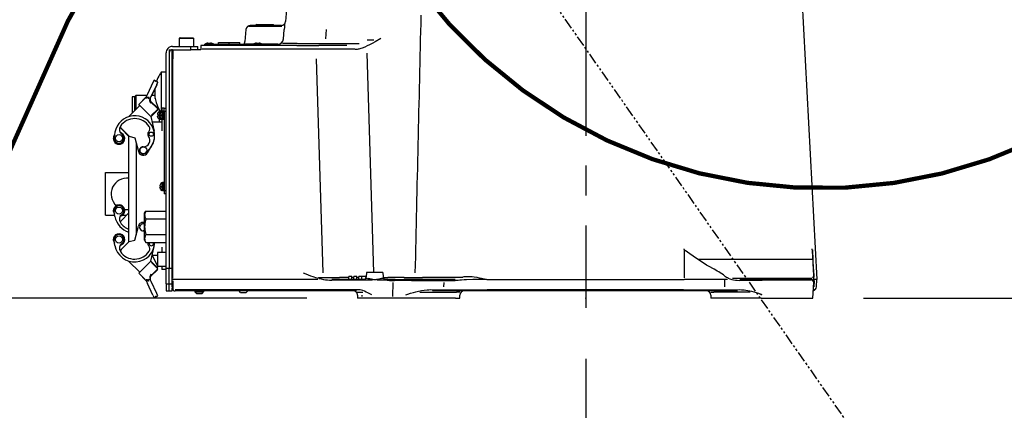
# Model space of a CAD drawing. Header units: millimetres. Extents: x -289 to 305, y -210 to 210.
# Tile 17 of 79: x -73 to -24, y -92 to -72. Entities that reach past the tile are written whole.
import ezdxf

# ---------------------------------------------------------------- set-up
doc = ezdxf.new("R2010")
doc.units = ezdxf.units.MM
doc.linetypes.add('CENTER', pattern=[12, 7.5, -1.5, 1.5, -1.5])
doc.linetypes.add('PHANTOM', pattern=[15, 7.5, -1.5, 1.5, -1.5, 1.5, -1.5])
doc.styles.get("Standard").update_dxf_attribs({"font": 'ROMANS', "bigfont": 'EXTFONT'})
doc.dimstyles.new('ISO-25', dxfattribs={"dimtxt": 2.5, "dimasz": 2.5, "dimexe": 1.25, "dimexo": 0.625, "dimtad": 1, "dimtxsty": 'Standard', "dimcen": 2.5, "dimadec": 0, "dimazin": 0, "dimtfac": 1, "dimtmove": 0, "dimatfit": 3, "dimfxl": 1, "dimarcsym": 0})

# ---------------------------------------------------------------- blocks, each defined once
blk = doc.blocks.new('DTL0019')
at = {"color": 0, "linetype": 'PHANTOM'}
blk.add_line((-210, 0), (-210, 1030), dxfattribs=at)
blk = doc.blocks.new('DTL0018')
at = {"color": 0, "linetype": 'Continuous', "const_width": 3}
for points in [[(1100.59, -1620.5, 1.732051), (-1706.19, 0, 1.732051)], [(-187.81, 13.13, 1.732051), (352.78, 298.97, 1.732051)], [(-192.03, 8.65, 0.862722), (1100.59, -1620.5, 0.862722)]]:
    blk.add_lwpolyline(points, format="xyb", dxfattribs=at)
at = {"color": 0, "linetype": 'PHANTOM'}
blk.add_arc((165, 0), 820, 300, 180, dxfattribs=at)
at = {"color": 0, "rotation": 34.99999999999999}
blk.add_blockref('DTL0019', (575, -710.14), dxfattribs=at)
blk = doc.blocks.new('DTL0020')
at = {"color": 3, "linetype": 'Continuous'}
for p, q in [((150.470291, 233), (161.999985, 13)), ((-207.797531, 225.174316), (-210.547806, 193.738525)), ((-238.239594, 188.261475), (-238.985245, 179.738525)), ((-225.033783, 190.248703), (-236.311554, 190.248703)), ((-225, 191), (-235.251007, 191)), ((-230.71872, 191.699997), (-231.584747, 191.199997)), ((-231.584747, 191.199997), (-219.221344, 191.199997)), ((-231.578507, 191), (-231.584747, 191.199997)), ((-230.71872, 191.699997), (-219.981354, 191.699997)), ((-213.290192, 191), (-225, 191)), ((-213.194946, 190.248703), (-225, 190.248703)), ((-219.981354, 191.699997), (-219.281281, 191.699997)), ((-219.281281, 191.699997), (-218.415253, 191.199997)), ((-219.221344, 191.199997), (-218.415253, 191.199997)), ((-218.421494, 191), (-218.415253, 191.199997)), ((-211.953308, 181.476669), (-211.408188, 188.173508)), ((-211.299545, 191.825027), (-211.480896, 191.825027)), ((-182.074051, 188.120727), (-182.541931, 181.575058)), ((-284.480377, 182.300003), (-285, 182)), ((-285, 182), (-275.612091, 182)), ((-285, 182), (-285, 176.300003)), ((-284.480377, 182.300003), (-276.068085, 182.300003)), ((-276.068085, 182.300003), (-275.519623, 182.300003)), ((-275.612091, 182), (-275, 182)), ((-275.519623, 182.300003), (-275, 182)), ((-275, 182), (-275, 176.300003)), ((-148.5784, 180.587845), (-153.303772, 180.587845)), ((-292, 174), (-290, 174)), ((-292, 174), (-292, 21)), ((-290, 7.947662), (-290, 174)), ((-289.700012, 176.300003), (-272, 176.300003)), ((-289.700012, 174), (-277, 174)), ((-289.449555, 174), (-289.449555, 167.511444)), ((-277, 174), (-277, 176.300003)), ((-270, 174), (-277, 174)), ((-272, 174), (-272, 176.300003)), ((-270, 177), (-270, 174)), ((-202.684494, 177), (-270, 177)), ((-202.684494, 174.290008), (-269, 174.290008)), ((-267.200012, 177.983063), (-261.191742, 177.983063)), ((-267.200012, 177.983063), (-267.200012, 177.800003)), ((-267.200012, 177.800003), (-226.800003, 177.800003)), ((-267, 177), (-267, 177.800003)), ((-264.899994, 178.645798), (-263.100006, 178.645798)), ((-261.191742, 177.983063), (-260.799988, 177.983063)), ((-260.799988, 177.983063), (-260.799988, 177.800003)), ((-257.5, 179), (-242.5, 179)), ((-257.5, 177.799972), (-257.5, 179)), ((-250, 177.799972), (-250, 179)), ((-242.5, 177.799942), (-242.5, 179)), ((-233.199997, 177.825027), (-238.98085, 177.825027)), ((-233.199997, 177.983063), (-227.191742, 177.983063)), ((-233.199997, 177.983063), (-233.199997, 177.800003)), ((-230.899994, 178.645798), (-229.100006, 178.645798)), ((-227.191742, 177.983063), (-226.800003, 177.983063)), ((-227, 177), (-227, 177.800003)), ((-226.800003, 177.983063), (-226.800003, 177.800003)), ((-225.033783, 177.825027), (-226.800003, 177.825027)), ((-215.92778, 177.825027), (-225, 177.825027)), ((-202.237534, 178.350479), (-212.588638, 178.350479)), ((-202.684494, 177), (-187.117401, 177)), ((-169.200562, 177), (-187.117401, 177)), ((-163.209427, 174.290008), (-181.126282, 174.290008)), ((-167.510575, 177), (-169.200562, 177)), ((-161.916779, 174.299805), (-163.210388, 174.290039)), ((-294.299988, 21), (-294.299988, 171.699997)), ((-289.449555, 14.001861), (-289.449555, 167.494553)), ((-184.144913, 17.700989), (-188.68071, 167.607071)), ((-148.692749, 17.999969), (-153.33905, 171.557815)), ((-302.684632, 152.758667), (-303.51886, 150.969665)), ((-299.965729, 151.490799), (-302.684632, 152.758667)), ((-298.799988, 156.47998), (-298.799988, 156.43985)), ((-297.424591, 137.048324), (-297.424591, 158.5)), ((-297.424591, 158.5), (-294.299988, 158.5)), ((-303.51886, 150.969665), (-307.344452, 142.765655)), ((-300.799927, 149.701813), (-304.625519, 141.497803)), ((-300.799927, 149.451813), (-304.625519, 141.247803)), ((-301.084015, 151.458832), (-301.990326, 151.881454)), ((-300.799927, 149.701813), (-299.965729, 151.490799)), ((-300.799927, 149.451813), (-299.965729, 151.240799)), ((-300.206024, 150.799423), (-300.273468, 150.830871)), ((-299.965729, 151.240799), (-300.061463, 151.285461)), ((-317.950012, 141), (-317.950012, 129.791122)), ((-316.450012, 141), (-317.950012, 141)), ((-316.450012, 141), (-315.450012, 142)), ((-316.450012, 141), (-316.450012, 131.291122)), ((-315.450012, 142), (-315.450012, 132.291122)), ((-307.701477, 142), (-315.450012, 142)), ((-308.178681, 140.976654), (-313.481995, 135.673355)), ((-308.848694, 139.942429), (-312.592774, 136.198364)), ((-307.344452, 142.765655), (-308.178681, 140.976654)), ((-307.966705, 139.774429), (-308.178681, 140.976654)), ((-308.178681, 140.976654), (-305.438049, 139.698685)), ((-307.195343, 140.233963), (-306.419251, 139.87207)), ((-307.025788, 141.08287), (-306.119476, 140.660248)), ((-305.456268, 138.558472), (-305.512879, 138.384231)), ((-305.489472, 139.472656), (-305.438049, 139.448685)), ((-305.329376, 139.988403), (-304.625519, 141.497803)), ((-305.329376, 139.738403), (-304.625519, 141.247803)), ((-305.308899, 140.032288), (-305.241486, 140.000839)), ((-302.195618, 142), (-304.274811, 142)), ((-301.916626, 139.699997), (-301.937348, 139.774536)), ((-312.774872, 134.966247), (-320.691101, 127.050018)), ((-313.481995, 135.673355), (-312.774872, 134.966247)), ((-313.357025, 135.548309), (-313.481995, 135.423355)), ((-313.481995, 135.423355), (-312.900025, 134.8414)), ((-313.174927, 135.366211), (-313.255676, 135.285446)), ((-312.774872, 134.966247), (-305.703797, 127.895187)), ((-300.400513, 131.784271), (-304.996704, 127.18808)), ((-300.400513, 131.534271), (-304.950562, 126.984192)), ((-300.400513, 133.198486), (-304.930969, 137.728958)), ((-300.582611, 133.016373), (-304.886933, 137.320709)), ((-300.582611, 131.966385), (-304.47171, 128.077286)), ((-298.899994, 130.749878), (-298.899994, 131.726379)), ((-298.799988, 131.520019), (-298.799988, 131.56015)), ((-297.424591, 131.000046), (-297.424591, 137.048324)), ((-295.500031, 133), (-297.299988, 133)), ((-297.299988, 133), (-297.299988, 130.750183)), ((-295.5, 133.000183), (-294.299988, 133.000183)), ((-295.5, 131.000183), (-295.5, 133.000183)), ((-305.703797, 127.895187), (-304.996704, 127.18808)), ((-304.996704, 127.18808), (-302.65567, 116.843048)), ((-300.378296, 128.631958), (-300.375214, 128.58963)), ((-300.337341, 128.925476), (-300.36084, 128.818039)), ((-300.31662, 127), (-300.337341, 127.074524)), ((-300.31662, 128.5), (-299.989563, 128.5)), ((-299.989563, 127.5), (-300.31662, 127.5)), ((-300.031098, 129.75), (-299.989563, 129.75)), ((-299.989563, 126.25), (-300.031098, 126.25)), ((-299.16507, 130.75), (-299.16507, 125.586639)), ((-298.5, 130.75), (-299.16507, 130.75)), ((-299.16507, 125.586639), (-299.16507, 125.25)), ((-298.5, 125.25), (-299.16507, 125.25)), ((-298.899994, 123.249878), (-298.899994, 125.249878)), ((-298.578308, 128.632141), (-298.575195, 128.589813)), ((-298.537354, 128.925659), (-298.560852, 128.818222)), ((-298.516632, 127.000183), (-298.537354, 127.074707)), ((-298.516632, 128.500183), (-298.189575, 128.500183)), ((-298.189575, 127.500183), (-298.516632, 127.500183)), ((-298.5, 130.949997), (-298.5, 129.053757)), ((-297.799988, 130.949997), (-298.5, 130.949997)), ((-298.5, 128.502548), (-298.5, 127.500183)), ((-298.5, 126.941376), (-298.5, 125.411133)), ((-298.5, 125.411133), (-298.5, 125.050003)), ((-297.799988, 125.050003), (-298.5, 125.050003)), ((-298.231079, 129.750183), (-298.189575, 129.750183)), ((-298.189575, 126.250183), (-298.231079, 126.250183)), ((-297.799988, 131), (-297.799988, 130.343262)), ((-297.299988, 131), (-297.799988, 131)), ((-297.799988, 125.657104), (-297.799988, 125.367248)), ((-297.799988, 125.367248), (-297.799988, 125)), ((-297.299988, 125), (-297.799988, 125)), ((-297.365051, 130.750183), (-297.365051, 125.586822)), ((-296.700012, 130.750183), (-297.365051, 130.750183)), ((-297.365051, 125.586822), (-297.365051, 125.250183)), ((-296.700012, 125.250183), (-297.365051, 125.250183)), ((-297.299988, 125.250152), (-297.299988, 117.25)), ((-296.700012, 130.95018), (-296.700012, 125.411316)), ((-296, 130.95018), (-296.700012, 130.95018)), ((-296.700012, 125.411316), (-296.700012, 125.050186)), ((-296, 125.050186), (-296.700012, 125.050186)), ((-296, 131.000183), (-296, 125.367432)), ((-295.5, 131.000183), (-296, 131.000183)), ((-296, 125.367432), (-296, 125.000183)), ((-295.5, 125.000183), (-296, 125.000183)), ((-295.5, 131.000183), (-295.5, 75.000183)), ((-295.5, 131.000183), (-294.299988, 131.000183)), ((-325.856354, 119.056351), (-320.199494, 113.399506)), ((-325.856354, 118.806351), (-320.300018, 113.250015)), ((-297.299988, 123.25), (-304.10553, 123.25)), ((-330.106568, 116.133423), (-330.719605, 112.580383)), ((-320.299988, 39.5), (-320.299988, 113.5)), ((-320.199494, 113.399506), (-316.295746, 112.353485)), ((-316.295746, 112.353485), (-313.680756, 102.594131)), ((-315.299988, 108.637268), (-315.299988, 44.362701)), ((-307.321686, 101.661606), (-304.397186, 106.39946)), ((-336.799988, 58), (-336.799988, 88)), ((-336.799988, 88), (-320.300049, 88)), ((-298.578308, 78.632141), (-298.575195, 78.589813)), ((-298.537354, 78.925659), (-298.560852, 78.818237)), ((-298.516632, 77.000183), (-298.537354, 77.074707)), ((-298.516632, 78.500183), (-298.189575, 78.500183)), ((-298.189575, 77.500183), (-298.516632, 77.500183)), ((-298.231079, 79.750183), (-298.189575, 79.750183)), ((-298.189575, 76.250183), (-298.231079, 76.250183)), ((-297.365051, 80.750183), (-297.365051, 75.586822)), ((-296.700012, 80.750183), (-297.365051, 80.750183)), ((-296.700012, 80.950165), (-296.700012, 75.411316)), ((-296, 80.950165), (-296.700012, 80.950165)), ((-296, 81.000183), (-296, 75.367432)), ((-295.5, 81.000183), (-296, 81.000183)), ((-297.365051, 75.586822), (-297.365051, 75.250183)), ((-296.700012, 75.250183), (-297.365051, 75.250183)), ((-296.700012, 75.411316), (-296.700012, 75.050201)), ((-296, 75.050201), (-296.700012, 75.050201)), ((-296, 75.367432), (-296, 75.000183)), ((-295.5, 75.000183), (-296, 75.000183)), ((-294.299988, 75.000183), (-295.5, 75.000183)), ((-295.5, 75.000183), (-295.5, 73.000183)), ((-294.299988, 73.000183), (-295.5, 73.000183)), ((-336.799988, 58), (-330.259064, 58)), ((-330.106568, 57.116577), (-330.719605, 60.669617)), ((-325.856354, 54.193634), (-320.300018, 59.749969)), ((-324.95932, 58), (-322.049988, 58)), ((-309.299988, 59.5), (-308.451508, 60.969665)), ((-309.299988, 58.227234), (-309.299988, 59.5)), ((-309.299988, 58.225128), (-309.299988, 58.227234)), ((-309.299988, 50), (-309.299988, 58.225128)), ((-308.451508, 60.969665), (-294.299988, 60.969665)), ((-308.451508, 55.484833), (-294.299988, 55.484833)), ((-316.295746, 40.646515), (-313.680756, 50.405853)), ((-309.299988, 50), (-309.299988, 49.998382)), ((-309.299988, 49.998382), (-309.299988, 49.993713)), ((-309.299988, 41.772766), (-309.299988, 49.993713)), ((-320.691101, 46.199982), (-320.300018, 45.808899)), ((-309.299988, 41.772766), (-309.299988, 41.77063)), ((-309.299988, 40.5), (-309.299988, 41.77063)), ((-308.451508, 44.515167), (-294.299988, 44.515167)), ((-330.106568, 36.866577), (-330.719605, 40.419617)), ((-325.856354, 33.943634), (-320.199494, 39.600494)), ((-320.199494, 39.600494), (-316.295746, 40.646515)), ((-309.299988, 40.5), (-308.451508, 39.030334)), ((-308.451508, 39.030334), (-294.299988, 39.030334)), ((-304.996704, 25.81192), (-302.65567, 36.156952)), ((-297.299988, 35.75), (-297.299988, 31.999969)), ((-300.299988, 29.75), (-304.10553, 29.75)), ((-300.799927, 23.548187), (-303.691864, 29.749939)), ((-300.299988, 31.75), (-300.299988, 27)), ((-300.262146, 30.962128), (-300.262146, 27.03537)), ((-294.299988, 32), (-300.049988, 32)), ((68.963379, 34.045044), (68.963379, 34.385742)), ((68.963379, 34.019806), (68.963379, 34.045044)), ((68.963379, 33.992493), (68.963379, 34.019806)), ((68.963379, 33.992493), (68.963379, 14.219208)), ((159.63414, 19.980804), (158.934128, 33.338043)), ((-320.691101, 25.949982), (-312.774872, 18.033752)), ((-312.774872, 18.033752), (-304.996704, 25.81192)), ((-304.996704, 25.81192), (-300.400513, 21.215729)), ((-304.47171, 24.922699), (-300.582611, 21.03363)), ((-301.010376, 21.8255), (-300.28479, 22.163849)), ((-300.300049, 22.476196), (-300.799927, 23.548187)), ((-300.632965, 21.448059), (-299.965729, 21.759186)), ((-300.378296, 25.631958), (-300.375214, 25.58963)), ((-300.337341, 25.925476), (-300.36084, 25.818054)), ((-300.31662, 24), (-300.337341, 24.074524)), ((-300.299988, 26.053589), (-300.31662, 26)), ((-300.31662, 25.5), (-300.299988, 25.5)), ((-300.299988, 24.5), (-300.31662, 24.5)), ((-300.299988, 23.946442), (-300.31662, 24)), ((-300.299988, 27), (-300.299988, 22.25)), ((-300.262146, 26.96463), (-300.262146, 23.037872)), ((-299.965729, 21.759186), (-300.078797, 22.001709)), ((-294.299988, 22), (-300.049988, 22)), ((-297.299988, 22), (-297.299988, 20)), ((-294.299988, 10), (-294.299988, 21)), ((-294.299988, 21), (-292, 21)), ((-292, 10), (-292, 21)), ((-292, 21), (-290, 21)), ((78.915359, 27.318054), (159.114853, 27.318054)), ((159.491043, 20.717926), (159.76091, 15.361359)), ((-312.774872, 18.033752), (-313.481995, 17.32663)), ((-308.178681, 12.023346), (-313.481995, 17.32663)), ((-308.848694, 13.057587), (-312.592774, 16.801636)), ((-305.512879, 14.615784), (-305.456268, 14.441528)), ((-300.400513, 19.801514), (-304.930969, 15.271057)), ((-300.582611, 19.983612), (-304.886933, 15.679291)), ((-294.299988, 20), (-297.299988, 20)), ((-166, 14.409393), (-172.563538, 14.409393)), ((-164, 15), (-166, 15)), ((-166, 13), (-166, 15)), ((-162.500015, 14.409393), (-164.000015, 14.409393)), ((-164, 13), (-164, 15)), ((-162.5, 13), (-162.5, 15)), ((-160.5, 15), (-162.5, 15)), ((-159.000015, 14.409393), (-160.500015, 14.409393)), ((-160.5, 13), (-160.5, 15)), ((-157, 15), (-159, 15)), ((-159, 13), (-159, 15)), ((-157, 13), (-157, 15)), ((-153.895188, 15), (-157, 15)), ((-153.737961, 18), (-153.900665, 14.895325)), ((-148, 18), (-153.737961, 18)), ((-142.262039, 18), (-148, 18)), ((-142.262039, 18), (-142.099335, 14.895325)), ((-142.010483, 14.401703), (-138.706131, 14.409546)), ((-127.260849, 14.409393), (-138.723267, 14.409393)), ((-86.233032, 14.409393), (-114.381806, 14.409393)), ((159.63414, 19.980774), (159.915146, 14.619385)), ((159.994858, 13.097748), (159.915146, 14.619385)), ((-308.178681, 12.023346), (-305.438049, 13.3013)), ((-307.966705, 13.225555), (-308.178681, 12.023346)), ((-308.178681, 12.023346), (-307.344452, 10.234344)), ((-303.51886, 2.030334), (-307.344452, 10.234344)), ((-307.195343, 12.766052), (-306.419251, 13.12793)), ((-307.025788, 11.917114), (-306.119476, 12.339752)), ((-304.625519, 11.502197), (-305.329376, 13.011597)), ((-300.799927, 3.298187), (-304.625519, 11.502197)), ((-294.299988, 10), (-294.299988, 5)), ((-294.299988, 10), (-292, 10)), ((-292, 5), (-292, 10)), ((-292, 10), (-290, 10)), ((-288, 13), (-290, 13)), ((-290, 7.947662), (-290, 7)), ((-290, 5), (-290, 6.998596)), ((-289.449555, 11.998138), (-289.449555, 7.871796)), ((-289.449555, 7.847992), (-289.449555, 6.56015)), ((-198.008988, 13), (-288, 13)), ((-188.446152, 13), (-198.008988, 13)), ((-154.200104, 13), (-178.034104, 13)), ((-149.633423, 12.411133), (-178.034104, 12.411133)), ((-153.150315, 13.58551), (-154.052185, 13.58551)), ((-139.182144, 12.411133), (-146.366577, 12.411133)), ((-141.947815, 13.58551), (-142.849686, 13.58551)), ((-139.182144, 13), (-141.799896, 13)), ((-133.533051, 13), (-139.182144, 13)), ((-135.341599, 10.883911), (-135.556229, 0.996918)), ((-133.533051, 13), (-127.597191, 13)), ((-132.481568, 12.411133), (-126.545716, 12.411133)), ((-91.484291, 13), (-127.597191, 13)), ((-99.384209, 7.804748), (-99.363968, 10.868774)), ((-69.450997, 13), (68.96463, 13)), ((69.01033, 12.999878), (68.985992, 13)), ((97.353027, 12.885315), (97.438797, 7.808655)), ((158.647751, 13.807403), (103.016922, 13.807403)), ((107.557968, 12.404449), (123.787857, 12.411041)), ((108.077286, 13), (124.771301, 13)), ((158.358017, 12.411133), (123.82138, 12.411133)), ((157.892441, 13), (124.771301, 13)), ((159.31871, 0), (159.889694, 10.895325)), ((159.999985, 13), (159.889694, 10.895325)), ((160.115463, 11.998749), (159.897629, 7.839996)), ((159.999985, 13), (159.994858, 13.097748)), ((159.999985, 13), (160.471206, 13)), ((161.999985, 13), (160.471206, 13)), ((161.729721, 7.842987), (161.999985, 13)), ((-303.51886, 2.030334), (-302.684632, 0.241333)), ((-302.684632, 0.241333), (-299.965729, 1.509186)), ((-301.990326, 1.118561), (-301.084015, 1.541168)), ((-299.965729, 1.509186), (-300.799927, 3.298187)), ((-294.299988, 5), (-292, 5)), ((-292, 5), (-290, 5)), ((-160.74733, 5.787598), (-288, 5.787598)), ((-160.74733, 5), (-288, 5)), ((-274, 4.999969), (-274, 4.299988)), ((-274, 4.299988), (-268.367249, 4.299988)), ((-273, 3.299988), (-274, 4.299988)), ((-273, 3.299988), (-269.244843, 3.299988)), ((-269.244843, 3.299988), (-269, 3.299988)), ((-269, 3.299988), (-268, 4.299988)), ((-268.367249, 4.299988), (-268, 4.299988)), ((-268, 4.999969), (-268, 4.299988)), ((-242, 4), (-243, 5)), ((-242, 4), (-238.244827, 4)), ((-238.244827, 4), (-238, 4)), ((-238, 4), (-237, 5)), ((-160, 2), (-160, 0)), ((-150, 0), (-160, 0)), ((-157.10643, 2.109161), (-157.10643, 0.998138)), ((-139.418671, 0), (-150, 0)), ((-132.357285, 0), (-139.418671, 0)), ((-91.285324, 0), (-132.357285, 0)), ((-116.42704, 4.139862), (-90.517189, 4.139862)), ((-68.178307, 5), (-107.419136, 5)), ((-91.285324, 0), (-88.359596, 0)), ((-88.245453, 4.137848), (-90.506882, 4.140106)), ((-88.359596, 0), (-88.275505, 2.118988)), ((-88.316109, -0.001923), (-88.232308, 2.113251)), ((68.574692, 5.787598), (-69.065338, 5.787598)), ((67.694076, 5), (-68.178307, 5)), ((106.535629, 5), (67.694076, 5)), ((87.635879, 2.113586), (87.680313, 0.997284)), ((87.647812, 4.137939), (89.909439, 4.140106)), ((87.678055, 2.119568), (87.762588, 0)), ((90.688293, 0), (87.762588, 0)), ((115.40068, 4.139862), (89.919739, 4.139862)), ((122.9254, 0), (90.688293, 0)), ((123.213486, 2.316193), (122.801956, 2.316193)), ((122.9254, 0), (159.31871, 0)), ((160.333328, 5.787598), (159.621719, 5.787598))]:
    blk.add_line(p, q, dxfattribs=at)
for points in [[(-211.299133, 191.815781), (-211.293854, 191.815872), (-211.283814, 191.81015), (-211.27446, 191.79657), (-211.257874, 191.746078), (-211.238693, 191.613876), (-211.222016, 191.166626), (-211.269623, 189.837555), (-211.407837, 188.195206)], [(-143.681381, 181.746857), (-147.657776, 179.498199), (-149.239151, 178.633423), (-151.596405, 177.397659)], [(-181.138947, 174.290146), (-184.11023, 174.307403), (-192.775101, 174.316559), (-202.667359, 174.290146)], [(-202.224137, 178.350449), (-190.244751, 178.34613), (-158.925781, 178.396652)], [(-151.587189, 177.413864), (-153.274048, 176.644928), (-154.941528, 175.88797), (-156.85643, 175.094299), (-157.804657, 174.756836), (-159.00444, 174.411133), (-159.590225, 174.286545), (-160.162598, 174.201523), (-160.63295, 174.165115), (-161.088623, 174.165359), (-161.521393, 174.205475), (-161.932282, 174.288284)], [(-305.63327, 138.686325), (-305.614899, 139.002014), (-305.498993, 139.515655), (-305.438049, 139.698685)], [(-304.865997, 136.249756), (-305.234619, 137.067474), (-305.359253, 137.385651), (-305.561402, 138.078567), (-305.63327, 138.686325)], [(-301.967591, 140.147705), (-301.978424, 140.04393), (-301.937348, 139.774536)], [(-301.960999, 139.882767), (-301.977844, 140.079559), (-301.967468, 140.148132)], [(-300.31662, 129), (-300.353974, 128.853439), (-300.378205, 128.629043), (-300.368012, 128.553741), (-300.353394, 128.521072), (-300.34198, 128.508743), (-300.31662, 128.5)], [(-300.360993, 127.18277), (-300.378113, 127.33139), (-300.370697, 127.435944), (-300.356232, 127.474487), (-300.344361, 127.489258), (-300.332306, 127.496948), (-300.31662, 127.5)], [(-300.31662, 127.5), (-300.329987, 127.497833), (-300.349274, 127.484222), (-300.369019, 127.442688), (-300.377991, 127.327972), (-300.337341, 127.074524)], [(-298.516632, 129.000183), (-298.553986, 128.853622), (-298.578186, 128.629227), (-298.568024, 128.553924), (-298.553375, 128.521255), (-298.541962, 128.508926), (-298.516632, 128.500183)], [(-298.561005, 127.182953), (-298.578125, 127.331573), (-298.570709, 127.436127), (-298.556244, 127.47467), (-298.544373, 127.489441), (-298.532318, 127.497131), (-298.516632, 127.500183)], [(-298.516632, 127.500183), (-298.529968, 127.498016), (-298.549286, 127.484405), (-298.569, 127.442871), (-298.577973, 127.328155), (-298.537354, 127.074707)], [(-298.516632, 79.000183), (-298.553986, 78.853607), (-298.578186, 78.629242), (-298.568024, 78.553924), (-298.553375, 78.521271), (-298.541962, 78.508942), (-298.516632, 78.500183)], [(-298.561005, 77.182953), (-298.578125, 77.331573), (-298.570709, 77.436127), (-298.556244, 77.47467), (-298.544373, 77.489441), (-298.532318, 77.497131), (-298.516632, 77.500183)], [(-298.516632, 77.500183), (-298.529968, 77.498016), (-298.549286, 77.484405), (-298.569, 77.442871), (-298.577973, 77.328155), (-298.537354, 77.074707)], [(-308.451508, 60.969665), (-308.888397, 60.101623), (-309.055054, 59.662567), (-309.181427, 59.220306), (-309.269898, 58.725098), (-309.299988, 58.227234)], [(-309.299988, 58.225128), (-309.275086, 57.775116), (-309.202484, 57.3284), (-309.075836, 56.855469), (-308.902466, 56.386078), (-308.451508, 55.484833)], [(-308.451508, 55.484833), (-308.540466, 55.169586), (-308.921601, 53.588653), (-309.181153, 51.987152), (-309.269745, 50.995788), (-309.299988, 50)], [(-309.299988, 49.993713), (-309.248749, 48.698151), (-309.138214, 47.675934), (-308.971741, 46.664215), (-308.736328, 45.583527), (-308.451508, 44.515167)], [(-308.451508, 44.515167), (-308.888397, 43.647125), (-309.055054, 43.208069), (-309.181427, 42.765839), (-309.269898, 42.270599), (-309.299988, 41.772766)], [(-309.299988, 41.77063), (-309.275086, 41.320648), (-309.202484, 40.873901), (-309.075836, 40.40097), (-308.902466, 39.93161), (-308.451508, 39.030334)], [(89.145492, 20.725494), (86.95227, 21.897491), (84.796493, 23.125763), (81.554489, 25.10498), (78.398605, 27.1716), (75.321792, 29.306854), (73.060867, 30.94458), (69.772064, 33.420044)], [(158.947067, 33.894867), (159.284225, 26.698334), (159.49382, 20.710815)], [(-300.31662, 26), (-300.353974, 25.853424), (-300.378205, 25.629059), (-300.368012, 25.553741), (-300.353394, 25.521088), (-300.34198, 25.508758), (-300.31662, 25.5)], [(-300.360993, 24.18277), (-300.378113, 24.33139), (-300.370697, 24.435944), (-300.356232, 24.474487), (-300.344361, 24.489258), (-300.332306, 24.496948), (-300.31662, 24.5)], [(-300.31662, 24.5), (-300.329987, 24.497833), (-300.349274, 24.484222), (-300.369019, 24.442688), (-300.377991, 24.327972), (-300.337341, 24.074524)], [(-304.865997, 16.750244), (-305.207031, 15.998291), (-305.359253, 15.614349), (-305.561402, 14.921417), (-305.63327, 14.31366)], [(-305.63327, 14.31366), (-305.614899, 13.997986), (-305.498993, 13.484344), (-305.438049, 13.3013)], [(-198.148071, 17.749908), (-196.153137, 16.904022), (-192.938523, 15.601257), (-191.302368, 14.98584), (-188.798218, 14.132446)], [(-188.103302, 13.093262), (-187.712845, 14.215546), (-187.633042, 14.428162)], [(-85.969856, 14.932831), (-85.175133, 15.049072), (-84.37352, 15.127594), (-82.753174, 15.186523), (-81.129311, 15.135376), (-79.672005, 15.013458), (-78.220337, 14.833343), (-76.451378, 14.549438), (-74.691597, 14.211609), (-73.094658, 13.869171), (-69.928864, 13.127838)], [(99.922623, 13.985901), (101.13295, 13.508758), (102.37886, 13.104462), (103.654129, 12.781158), (104.952896, 12.548279), (106.264206, 12.417206), (107.57399, 12.39975)], [(159.994858, 13.097748), (159.936752, 13.472382), (159.802109, 13.832947), (159.596786, 14.160187), (159.32933, 14.441559), (159.009689, 14.666412)], [(-188.103302, 13.093262), (-188.142151, 13.049194), (-188.196778, 13.025848), (-188.322128, 13.004639), (-188.446152, 13)], [(-178.027664, 12.402832), (-179.578507, 12.382049), (-181.113297, 12.471741), (-182.439438, 12.623718), (-183.746643, 12.831177), (-185.33786, 13.148865), (-186.901901, 13.517731)], [(-148.011765, 12.848175), (-148.621384, 12.875061), (-149.222946, 12.950317), (-150.330383, 13.177948), (-151.379425, 13.42691), (-152.206497, 13.576721), (-152.595444, 13.608459), (-153.131119, 13.57373)], [(-142.868881, 13.57373), (-143.236801, 13.609558), (-143.52974, 13.602203), (-144.155152, 13.521301), (-145.163956, 13.299896), (-146.227814, 13.052582), (-146.803711, 12.946075), (-147.39238, 12.873871), (-147.988236, 12.848175)], [(-87.104416, 12.562408), (-88.291313, 12.450165), (-89.486305, 12.384308), (-90.479508, 12.370697), (-91.471893, 12.399902)], [(-69.684387, 13.005188), (-74.088997, 12.97821), (-79.102799, 12.912079), (-83.483734, 12.779785), (-85.319252, 12.682678), (-87.113716, 12.544006)], [(99.396103, 13.003082), (78.902298, 12.996399), (68.995422, 12.999847)], [(159.383804, 12.405548), (159.407333, 12.389374), (159.419235, 12.387512), (159.443252, 12.395935), (159.459427, 12.410339), (159.492172, 12.459625), (159.567673, 12.666199), (159.725967, 13.451446)], [(-160.902558, 4.086273), (-160.899643, 4.087067), (-160.86052, 4.090515), (-160.493408, 4.100616), (-156.33873, 4.130127)], [(-150.010651, 2.138611), (-150.907761, 2.647339), (-152.804474, 3.674408), (-153.921921, 4.226288), (-155.087433, 4.740723), (-156.309143, 5.195404), (-157.263916, 5.478638), (-158.250458, 5.694061), (-158.921051, 5.7901), (-159.600998, 5.841034), (-160.179718, 5.843872), (-160.757981, 5.805481)], [(-126.252068, 2.137482), (-124.6334, 2.712982), (-122.778847, 3.331207), (-120.865647, 3.915832), (-119.096291, 4.402466), (-117.281067, 4.841919), (-115.267006, 5.251038), (-113.203629, 5.574615), (-111.096909, 5.791962), (-109.929352, 5.856842), (-108.753708, 5.877197), (-107.751969, 5.855255), (-106.750611, 5.792999)], [(105.877456, 5.792328), (107.621292, 5.874573), (109.360245, 5.841522), (111.081467, 5.71167), (112.355789, 5.560059), (113.612991, 5.367981), (114.978836, 5.114441), (116.322464, 4.821655), (117.971725, 4.404877), (119.578659, 3.935791), (121.122467, 3.413116), (122.157211, 2.995087), (122.631515, 2.76059), (122.857071, 2.625793)]]:
    blk.add_lwpolyline(points, dxfattribs=at)
for centre, radius in [((-327.270569, 111.98529), 2.5), ((-304.643158, 114.813705), 1.5), ((-310.299988, 103.5), 2.5), ((-327.270569, 61.264709), 2.5), ((-327.270569, 41.014709), 2.5)]:
    blk.add_circle(centre, radius, dxfattribs=at)
for centre, radius, start, end in [((-213.536392, 194), 3, 269.999997, 355), ((233696.261154, -5242.364105), 233875.148906, 178.667053, 178.711258), ((-235.251007, 188), 3, 90.000003, 175.000006), ((-241.973847, 180), 3.000004, 312.830478, 354.999965), ((-216.024918, 181.920471), 4.104839, 271.041444, 354.096951), ((-289.700012, 171.699997), 4.6, 90.000003, 180.000005), ((-289.700012, 171.699997), 2.3, 90.000003, 180.000005), ((-264, 171.199997), 7.5, 96.892101, 115.256205), ((-264, 171.199997), 7.5, 64.743793, 83.107898), ((-230, 171.199997), 7.5, 96.892101, 115.256205), ((-230, 171.199997), 7.5, 64.743793, 83.107898), ((-278.300141, 144.000061), 23.979004, 148.749649, 160.665802), ((-278.299988, 144), 23.999999, 142.831099, 148.667796), ((-278.299957, 144.000015), 23.979191, 173.828984, 211.250241), ((-303.516754, 139.143173), 2, 163.873423, 225), ((-301.364777, 137.990951), 4.326251, 160.308788, 163.629749), ((-303.516754, 138.893173), 2, 163.873423, 176.42783), ((-303.516754, 139.143173), 2, 154.999996, 163.873423), ((-303.516754, 138.893173), 2, 154.999996, 163.873423), ((-298.600952, 140.699692), 3.463116, 196.778355, 199.919641), ((-298.600556, 140.699814), 3.46353, 196.778423, 199.919299), ((-301.107605, 132.491379), 1, 314.999999, 45.000001), ((-301.107605, 132.241379), 1, 314.999999, 7.189792), ((-278.299988, 144.000015), 24.000017, 211.332204, 212.939552), ((-316.310394, 113.753052), 14, 306.301568, 170.210595), ((-316.310394, 113.753052), 12, 32.130053, 146.680635), ((-296.999664, 127.999847), 3.464455, 149.657136, 163.220498), ((-296.999695, 128.000137), 3.464421, 196.779407, 210.342892), ((-297, 128), 3.5, 128.21321, 149.999984), ((-297, 128), 3.5, 210.000016, 231.78679), ((-296.999603, 128), 3.031466, 170.506329, 189.493439), ((-295.199677, 128.00003), 3.464455, 149.657136, 163.220498), ((-295.199707, 128.00032), 3.464421, 196.779407, 210.342892), ((-295.200012, 128.000183), 3.5, 128.21321, 149.999984), ((-295.200012, 128.000183), 3.5, 210.000016, 231.78679), ((-295.199616, 128.000183), 3.031466, 170.506329, 189.493439), ((-322.995392, 118.147491), 4, 146.680635, 235.248084), ((-322.995392, 117.897491), 4, 148.049295, 178.211233), ((-324.442139, 120.470566), 2, 187.582625, 225), ((-324.442139, 120.220566), 2, 187.582625, 225), ((-308.688812, 118.539642), 3, 317.356004, 32.130053), ((-327.270569, 111.98529), 4, 141.255607, 45.000001), ((-327.270569, 111.73529), 4, 178.211711, 1.793121), ((-327.270569, 111.98529), 3.5, 170.210595, 55.248089), ((-327.270569, 111.98529), 4, 45.000001, 75.612257), ((-310.154846, 110.498505), 4.5, 268.811879, 38.058016), ((-304.643158, 114.813705), 2.5, 137.356006, 218.058014), ((-316.310394, 113.753052), 14, 328.314489, 12.750998), ((-310.299988, 103.5), 2.5, 88.811884, 335.676494), ((-310.299988, 103.5), 3.5, 195.000006, 328.314489), ((-321.799988, 73), 11, 82.162832, 228.173019), ((-295.199677, 78.00003), 3.464455, 149.657136, 163.220498), ((-295.199707, 78.000336), 3.464421, 196.779407, 210.342892), ((-295.200012, 78.000183), 3.5, 128.21321, 149.999984), ((-295.200012, 78.000183), 3.5, 210.000016, 231.78679), ((-295.199616, 78.000183), 3.031466, 170.506329, 189.493439), ((-327.270569, 61.264709), 4, 284.38777, 218.744393), ((-327.270569, 61.264709), 3.5, 304.751911, 189.789405), ((-316.310394, 59.496948), 14, 189.789405, 253.442717), ((-322.995392, 55.102508), 4, 124.751916, 213.319365), ((-321.799988, 73), 11, 261.84008, 277.836786), ((-324.442139, 52.779449), 2, 135, 172.41743), ((-316.310394, 59.496948), 12, 213.319365, 250.581408), ((-310.299988, 49.5), 3.5, 73.398709, 164.999994), ((-310.299988, 49.5), 2.5, 66.421827, 293.577851), ((-327.270569, 41.014709), 4, 284.38777, 218.744393), ((-327.270569, 41.014709), 3.5, 304.751911, 189.789405), ((-310.154846, 42.501495), 4.5, 79.049106, 91.188121), ((-316.310394, 39.246948), 14, 189.789405, 359.113404), ((-322.995392, 34.852508), 4, 124.751916, 213.319365), ((-304.643158, 38.186279), 2.5, 160.26849, 222.643994), ((-308.688812, 34.460358), 3, 327.869947, 42.643996), ((-304.643158, 38.186279), 1.5, 145.758081, 34.241921), ((-316.310394, 39.246948), 14, 347.249002, 359.113399), ((-324.442139, 32.529449), 2, 135, 172.41743), ((-316.310394, 39.246948), 12, 213.319365, 327.869947), ((-300.049988, 31.75), 0.25, 90.000003, 180.000005), ((137.959534, 32.265442), 21.001931, 2.927463, 5.794307), ((-301.107605, 20.508636), 1, 314.999999, 45.000001), ((-300.049988, 22.25), 0.25, 180.000005, 269.999997), ((-303.516754, 13.856842), 2, 135, 196.126577), ((-183.071472, 4092.336822), 4077.941646, 269.940199, 270.147461), ((-155.897934, 15), 2, 269.999997, 357), ((-140.102066, 15), 2, 183.000005, 269.999997), ((-120.647911, 2899.682526), 2885.280346, 269.868421, 270.124594), ((107.21257, 29.936035), 17.446538, 236.432247, 245.311562), ((112.242691, 14.993591), 47.51828, 359.4358, 0.44637), ((-303.516754, 13.856842), 2, 196.126577, 205.000004), ((-288, 7), 2, 180.000005, 269.999997), ((-135.736496, 1793.583404), 1781.175499, 269.889608, 270.104322), ((-100.055679, 42023.254059), 42010.850423, 269.963859, 270.011732), ((-69.46946, 9.710327), 3.289688, 90.049678, 93.879372), ((157.892441, 11), 2, 357, 90.000003), ((158.733841, 8), 3, 286.524971, 356.999995), ((-163, 2), 3, 0, 90.000003), ((-99.360939, 38338.906403), 38333.130619, 269.988912, 270.045282), ((-85.27787, 2), 3, 90.000003, 177.726795), ((97.401077, 38982.363434), 38976.585754, 269.95763, 270.012504), ((84.68045, 2), 3, 2.284413, 89.999996), ((70.691635, -82.928436), 100.214992, 58.101878, 58.636669), ((145.325973, 2.886505), 14.17074, 356.974664, 1.623864)]:
    blk.add_arc(centre, radius, start, end, dxfattribs=at)
blk.add_ellipse((98.044845, -41.767853), major_axis=(40.24971, -65.324036), ratio=0.500433, start_param=2.2620904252, end_param=2.4255613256, dxfattribs=at)
at = {"color": 0}
blk.add_point((0, 0), dxfattribs=at)
blk = doc.blocks.new('_OPEN30')
at = {"color": 0, "linetype": 'ByBlock', "lineweight": -2}
for p, q in [((-1, 0.267949), (0, 0)), ((0, 0), (-1, -0.267949)), ((0, 0), (-1, 0))]:
    blk.add_line(p, q, dxfattribs=at)
blk = doc.blocks.new('*D32')
at = {"color": 0, "lineweight": -2}
for p, q in [((-59.077, -86.008), (-178.323, -86.008)), ((-177.251, -127.379), (-177.251, -89.008)), ((-94.435, -130.379), (-178.323, -130.379))]:
    blk.add_line(p, q, dxfattribs=at)
at = {"layer": 'Defpoints', "color": 0}
for p in [(-177.252, -86.008), (-56.537, -86.008), (-91.895, -130.379)]:
    blk.add_point(p, dxfattribs=at)
at = {"color": 0, "lineweight": -2, "xscale": 3, "yscale": 3, "zscale": 3}
for p, rotation in [((-177.251, -86.008), 90), ((-177.251, -130.379), 270)]:
    blk.add_blockref('_OPEN30', p, dxfattribs=dict(at, rotation=rotation))
at = {"color": 0, "insert": (-179.672, -108.192), "char_height": 3.2, "attachment_point": 5, "rotation": 90}
blk.add_mtext('621.2', dxfattribs=at)
blk = doc.blocks.new('*D33')
at = {"color": 0, "lineweight": -2}
for p, q in [((-8.105, -57.834), (-8.105, -124.997)), ((-45.109, -89.046), (-45.109, -124.997)), ((-42.109, -123.926), (-11.105, -123.926))]:
    blk.add_line(p, q, dxfattribs=at)
at = {"layer": 'Defpoints', "color": 0}
for p in [(-8.105, -55.294), (-45.109, -86.506), (-8.105, -123.927)]:
    blk.add_point(p, dxfattribs=at)
at = {"color": 0, "lineweight": -2, "xscale": 3, "yscale": 3, "zscale": 3, "rotation": 180}
blk.add_blockref('_OPEN30', (-45.109, -123.926), dxfattribs=at)
at = {"color": 0, "lineweight": -2, "xscale": 3, "yscale": 3, "zscale": 3}
blk.add_blockref('_OPEN30', (-8.105, -123.926), dxfattribs=at)
at = {"color": 0, "insert": (-26.606, -121.505), "char_height": 3.2, "attachment_point": 5}
blk.add_mtext('518.1', dxfattribs=at)
blk = doc.blocks.new('*D36')
at = {"color": 0, "lineweight": -2}
for p, q in [((-43.32, -55.294), (-101.999, -55.294)), ((-100.927, -58.294), (-100.927, -83.008))]:
    blk.add_line(p, q, dxfattribs=at)
at = {"layer": 'Defpoints', "color": 0}
for p in [(-40.78, -55.294), (-100.929, -86.008), (-56.537, -86.008)]:
    blk.add_point(p, dxfattribs=at)
at = {"color": 0, "lineweight": -2, "xscale": 3, "yscale": 3, "zscale": 3}
for p, rotation in [((-100.927, -55.294), 90.00000000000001), ((-100.927, -86.008), 270)]:
    blk.add_blockref('_OPEN30', p, dxfattribs=dict(at, rotation=rotation))
at = {"color": 0, "insert": (-103.341, -68.864), "char_height": 3.2, "attachment_point": 5, "rotation": 90}
blk.add_mtext('430', dxfattribs=at)
blk = doc.blocks.new('*D43')
at = {"color": 7, "linetype": 'Continuous'}
for p, q in [((-33.323, -19.857), (-30.236, -19.17)), ((-33.323, -19.857), (-30.307, -20.806)), ((-15.605, -85.983), (-13.467, -83.653)), ((-15.605, -85.983), (-12.588, -85.034))]:
    blk.add_line(p, q, dxfattribs=at)
blk.add_arc((-33.323, -55.294), 35.437, 300, 90, dxfattribs=at)
at = {"layer": 'Defpoints', "color": 0}
for p in [(-33.323, -7.825), (-6.177, -32.515), (-33.323, -55.294), (-13.68, -89.316)]:
    blk.add_point(p, dxfattribs=at)
at = {"color": 7, "insert": (2.568, -47.549), "char_height": 3.2, "attachment_point": 7, "rotation": 272.9}
blk.add_mtext('\\W1;150°', dxfattribs=at)
blk = doc.blocks.new('*D47')
at = {"color": 0, "lineweight": -2}
for p, q in [((-31.189, -86.008), (115.096, -86.008)), ((114.024, -89.008), (114.024, -178.103)), ((-1.497, -181.103), (115.096, -181.103))]:
    blk.add_line(p, q, dxfattribs=at)
at = {"layer": 'Defpoints', "color": 0}
for p in [(-33.729, -86.008), (-4.037, -181.103), (114.023, -181.103)]:
    blk.add_point(p, dxfattribs=at)
at = {"color": 0, "lineweight": -2, "xscale": 3, "yscale": 3, "zscale": 3}
for p, rotation in [((114.024, -86.008), 90.00000000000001), ((114.024, -181.103), 270)]:
    blk.add_blockref('_OPEN30', p, dxfattribs=dict(at, rotation=rotation))
at = {"color": 0, "insert": (111.603, -133.555), "char_height": 3.2, "attachment_point": 5, "rotation": 90}
blk.add_mtext('1331.3', dxfattribs=at)
blk = doc.blocks.new('*D48')
at = {"color": 0, "lineweight": -2}
for p, q in [((-30.783, 78.363), (115.095, 78.363)), ((114.023, -83.008), (114.023, 75.363))]:
    blk.add_line(p, q, dxfattribs=at)
at = {"layer": 'Defpoints', "color": 0}
for p in [(-33.323, 78.363), (114.023, 78.363), (105.753, -86.008)]:
    blk.add_point(p, dxfattribs=at)
at = {"color": 0, "lineweight": -2, "xscale": 3, "yscale": 3, "zscale": 3}
for p, rotation in [((114.023, 78.363), 89.99999999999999), ((114.023, -86.008), 270)]:
    blk.add_blockref('_OPEN30', p, dxfattribs=dict(at, rotation=rotation))
at = {"color": 0, "insert": (111.602, -3.822), "char_height": 3.2, "attachment_point": 5, "rotation": 90}
blk.add_mtext('2301.2', dxfattribs=at)

msp = doc.modelspace()

# ---------------------------------------------------------------- linework, layer by layer
at = {"color": 7, "linetype": 'CENTER'}
msp.add_line((-45.109, -46.382), (-45.109, -86.506), dxfattribs=at)

# ---------------------------------------------------------------- block references
at = {"color": 140, "xscale": 0.071428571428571, "yscale": 0.071428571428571, "zscale": 0.071428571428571}
msp.add_blockref('DTL0018', (-45.109, -55.294), dxfattribs=at)
at = {"color": 7, "xscale": 0.071428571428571, "yscale": 0.071428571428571, "zscale": 0.071428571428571}
msp.add_blockref('DTL0020', (-45.109, -86.008), dxfattribs=at)

# ---------------------------------------------------------------- dimensions: what is measured, and where the dimension line sits
at = {"color": 7}
for base, p1, p2, angle, text, override, picture, middle in [((114.023, 78.363), (105.753, -86.008), (-33.323, 78.363), 270, '2301.2', {"dimtxt": 3.2, "dimasz": 3, "dimexe": 1.071429, "dimexo": 2.54, "dimgap": 0.8, "dimtad": 1, "dimtih": 0, "dimtoh": 0, "dimdec": 1, "dimdsep": 46, "dimblk1": 'OPEN30', "dimblk2": 'OPEN30', "dimsah": 1, "dimse1": 1, "dimse2": 0, "dimtmove": 0}, '*D48', (114.023, -3.822)), ((-100.927, -86.008), (-40.78, -55.294), (-56.537, -86.008), 90, '430', {"dimtxt": 3.2, "dimasz": 3, "dimexe": 1.071429, "dimexo": 2.54, "dimgap": 0.8, "dimtad": 1, "dimtih": 0, "dimtoh": 0, "dimdec": 0, "dimdsep": 46, "dimblk1": 'OPEN30', "dimblk2": 'OPEN30', "dimsah": 1, "dimse1": 0, "dimse2": 1, "dimtmove": 0}, '*D36', (-100.927, -68.864)), ((-8.105, -123.926), (-45.109, -86.506), (-8.105, -55.294), 180, '518.1', {"dimtxt": 3.2, "dimasz": 3, "dimexe": 1.071429, "dimexo": 2.54, "dimgap": 0.8, "dimtad": 1, "dimtih": 0, "dimtoh": 0, "dimdec": 1, "dimdsep": 46, "dimblk1": 'OPEN30', "dimblk2": 'OPEN30', "dimsah": 1, "dimse1": 0, "dimse2": 0, "dimtmove": 0}, '*D33', (-26.606, -123.926)), ((-177.251, -86.008), (-91.895, -130.379), (-56.537, -86.008), 270, '621.2', {"dimtxt": 3.2, "dimasz": 3, "dimexe": 1.071429, "dimexo": 2.54, "dimgap": 0.8, "dimtad": 1, "dimtih": 0, "dimtoh": 0, "dimdec": 1, "dimdsep": 46, "dimblk1": 'OPEN30', "dimblk2": 'OPEN30', "dimsah": 1, "dimse1": 0, "dimse2": 0, "dimtmove": 0}, '*D32', (-177.251, -108.192)), ((114.024, -181.103), (-33.729, -86.008), (-4.037, -181.103), 90, '1331.3', {"dimtxt": 3.2, "dimasz": 3, "dimexe": 1.071429, "dimexo": 2.54, "dimgap": 0.8, "dimtad": 1, "dimtih": 0, "dimtoh": 0, "dimdec": 1, "dimdsep": 46, "dimblk1": 'OPEN30', "dimblk2": 'OPEN30', "dimsah": 1, "dimse1": 0, "dimse2": 0, "dimtmove": 0}, '*D47', (114.024, -133.555))]:
    dim = msp.add_linear_dim(base=base, p1=p1, p2=p2, angle=angle, text=text, dimstyle='ISO-25', override=override, dxfattribs=at)
    dim.commit()
    dim.dimension.update_dxf_attribs({"geometry": picture, "text_midpoint": middle, "dimtype": 160})
dim = msp.add_angular_dim_3p(base=(-6.177, -32.515), center=(-33.323, -55.294), p1=(-13.68, -89.316), p2=(-33.323, -7.825), text='150°', dimstyle='ISO-25', override={"dimtxt": 3.2, "dimasz": 3, "dimexe": 1.071429, "dimexo": 2.54, "dimgap": 0.8, "dimtad": 1, "dimtih": 0, "dimtoh": 0, "dimdsep": 46, "dimblk1": 'OPEN30', "dimblk2": 'OPEN30', "dimsah": 1, "dimse1": 1, "dimse2": 1, "dimaunit": 1, "dimadec": 0, "dimtmove": 0}, dxfattribs=at)
dim.commit()
dim.dimension.update_dxf_attribs({"geometry": '*D43', "text_midpoint": (2.07, -53.524), "dimtype": 165})

doc.saveas('drawing.dxf')
